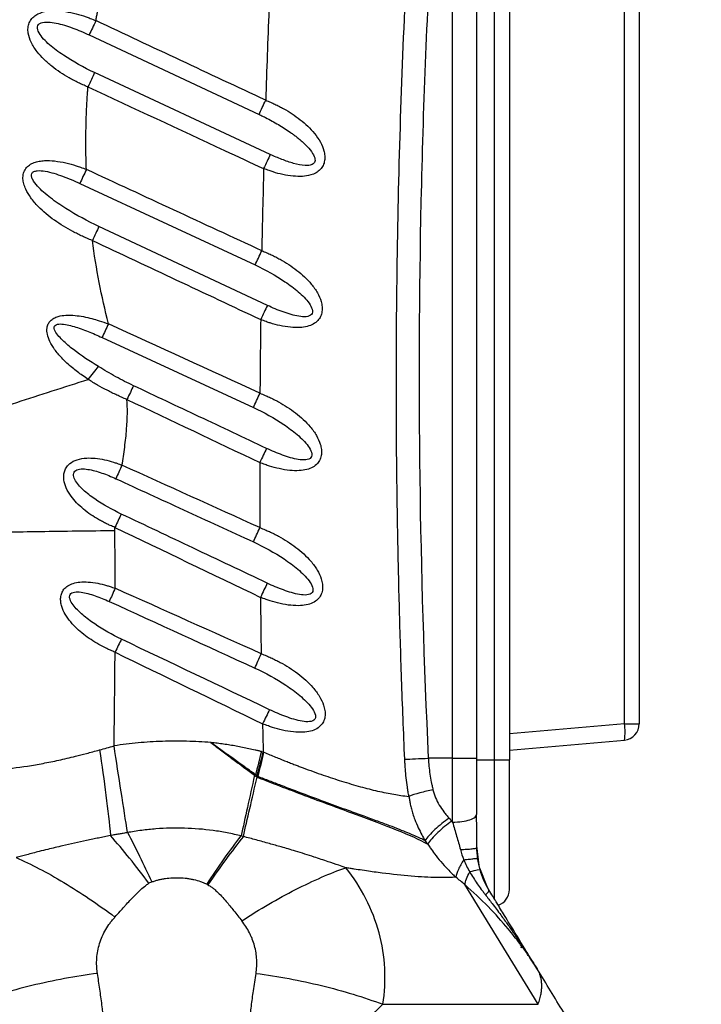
# Model space of a CAD drawing. Header units: millimetres. Extents: x 13 to 546, y 13 to 419.
# Tile 6 of 24: x 218 to 260, y 191 to 251. Entities that reach past the tile are written whole.
import ezdxf

# ---------------------------------------------------------------- set-up
doc = ezdxf.new("R2010")
doc.units = ezdxf.units.MM
doc.header["$LTSCALE"] = 2
doc.linetypes.add('SLD-Solid', pattern=[0])
doc.layers.add('DIMENSIONS', color=140, linetype='SLD-Solid', lineweight=25)
doc.styles.add('SLDTEXTSTYLE0', font='VERDANA.TTF')
doc.dimstyles.new('SLDDIMSTYLE0', dxfattribs={"dimtxt": 4.316016, "dimasz": 6.604, "dimexe": 0, "dimexo": 0.0625, "dimgap": 1.079004, "dimtad": 0, "dimtih": 1, "dimtoh": 1, "dimrnd": 1e-09, "dimzin": 12, "dimdsep": 46, "dimtxsty": 'SLDTEXTSTYLE0', "dimsah": 1, "dimcen": 0.09, "dimadec": 0, "dimazin": 3, "dimtfac": 1, "dimtofl": 0, "dimtmove": 0, "dimatfit": 3, "dimfxl": 0, "dimfrac": 2, "dimtolj": 1, "dimtzin": 12, "dimarcsym": 0})

# ---------------------------------------------------------------- blocks, each defined once
blk = doc.blocks.new('_D')
at = {"layer": 'DIMENSIONS'}
for p, q in [((257.87, 337.075), (154.357, 337.075)), ((160.707, 337.075), (160.707, 213.928)), ((154.294, 206.102), (152.844, 206.102)), ((152.844, 206.102), (152.844, 199.243)), ((167.119, 206.102), (168.569, 206.102)), ((168.569, 206.102), (168.569, 199.243)), ((152.844, 199.243), (154.294, 199.243)), ((168.569, 199.243), (167.119, 199.243)), ((160.707, 94.89), (160.707, 198.276)), ((219.505, 94.89), (154.357, 94.89))]:
    blk.add_line(p, q, dxfattribs=at)
for points in [[(160.707, 337.075), (159.691, 330.471), (161.723, 330.471)], [(160.707, 94.89), (161.723, 101.494), (159.691, 101.494)]]:
    blk.add_solid(points, dxfattribs=at)
at = {"layer": 'DIMENSIONS', "char_height": 4.2333, "attachment_point": 1, "style": 'SLDTEXTSTYLE0'}
for s, insert in [('242.2', (152.499, 212.445)), ('9.53', (154.294, 204.619))]:
    blk.add_mtext(s, dxfattribs=dict(at, insert=insert))
blk = doc.blocks.new('_D_2')
at = {"layer": 'DIMENSIONS'}
for p, q in [((257.816, 337.071), (176.375, 337.071)), ((182.725, 337.071), (182.725, 251.166)), ((176.312, 243.341), (174.863, 243.341)), ((174.863, 243.341), (174.863, 236.481)), ((189.138, 243.341), (190.587, 243.341)), ((190.587, 243.341), (190.587, 236.481)), ((174.863, 236.481), (176.312, 236.481)), ((190.587, 236.481), (189.138, 236.481)), ((182.725, 152.277), (182.725, 235.515)), ((191.044, 152.277), (176.375, 152.277))]:
    blk.add_line(p, q, dxfattribs=at)
for points in [[(182.725, 337.071), (181.709, 330.467), (183.741, 330.467)], [(182.725, 152.277), (183.741, 158.881), (181.709, 158.881)]]:
    blk.add_solid(points, dxfattribs=at)
at = {"layer": 'DIMENSIONS', "char_height": 4.2333, "attachment_point": 1, "style": 'SLDTEXTSTYLE0'}
for s, insert in [('184.8', (174.517, 249.684)), ('7.28', (176.312, 241.858))]:
    blk.add_mtext(s, dxfattribs=dict(at, insert=insert))

msp = doc.modelspace()

# ---------------------------------------------------------------- linework, layer by layer
for p, q in [((247.671, 205.677), (247.671, 276.877)), ((248.584, 276.877), (248.584, 205.677)), ((255.671, 207.893), (255.671, 274.66)), ((256.584, 274.66), (256.584, 207.893)), ((245.084, 205.777), (245.084, 274.271)), ((246.584, 205.777), (246.584, 274.271)), ((222.685, 250.359), (233.154, 245.462)), ((233.85, 242.995), (223.024, 248.039)), ((222.112, 241.209), (232.919, 236.181)), ((233.671, 233.688), (223.29, 238.552)), ((223.482, 231.708), (232.81, 227.393)), ((255.671, 207.893), (248.584, 207.273)), ((248.584, 206.277), (255.671, 206.897)), ((233.298, 206.186), (233.415, 206.157)), ((245.084, 205.777), (243.586, 205.777)), ((245.084, 205.777), (246.584, 205.777)), ((246.584, 205.677), (247.671, 205.677)), ((247.671, 205.677), (248.584, 205.677)), ((247.671, 197.068), (247.671, 205.677)), ((248.584, 197.674), (248.584, 205.677)), ((246.531, 202.252), (246.584, 202.34)), ((243.556, 200.474), (243.392, 200.697)), ((246.584, 200.267), (246.584, 200.532)), ((246.721, 199.157), (246.584, 200.381)), ((247.234, 197.796), (246.752, 198.999)), ((250.351, 190.605), (245.847, 197.981)), ((249.313, 194.133), (249.3, 194.133)), ((249.313, 194.133), (249.324, 194.091))]:
    msp.add_line(p, q)
at = {"flags": 128}
for points in [[(223.102, 251.244), (223.047, 251.128), (222.993, 251.013), (222.939, 250.899), (222.886, 250.786), (222.834, 250.676), (222.783, 250.567), (222.733, 250.462), (222.685, 250.359)], [(223.871, 232.554), (223.82, 232.444), (223.77, 232.335), (223.72, 232.226), (223.671, 232.119), (223.622, 232.013), (223.574, 231.909), (223.528, 231.807), (223.482, 231.708)], [(255.671, 207.893), (255.853, 207.893), (256.026, 207.893), (256.184, 207.893), (256.321, 207.893), (256.433, 207.893), (256.516, 207.893), (256.567, 207.893), (256.584, 207.893)]]:
    msp.add_lwpolyline(points, dxfattribs=at)
for centre, radius, start, end in [((252.788, 207.395), 2.925, 350.19703, 9.8033), ((255.584, 207.893), 1, 275, 0), ((247.584, 197.674), 1, 287.99534, 0)]:
    msp.add_arc(centre, radius, start, end)
for points, knots in [([(242.135, 205.708), (242.1, 206.545), (242.031, 208.193), (241.942, 210.624), (241.865, 212.973), (241.801, 215.241), (241.747, 217.427), (241.704, 219.531), (241.67, 221.554), (241.617, 225.853), (241.605, 232.441), (241.745, 241.345), (242.041, 250.242), (242.421, 257.694), (242.801, 263.629), (243.086, 267.566), (243.441, 271.971), (243.706, 274.929), (243.884, 276.915)], [0, 0, 0, 0, 0.03527, 0.069392, 0.102366, 0.134191, 0.164867, 0.194393, 0.222771, 0.25, 0.375349, 0.5, 0.624725, 0.75, 0.813998, 0.875, 0.916087, 1, 1, 1, 1]), ([(245.084, 274.271), (244.557, 268.528), (243.919, 259.951), (243.507, 251.43), (243.282, 245.762), (243.196, 242.935), (242.887, 228.821), (243.038, 217.376), (243.586, 205.777)], [0, 0, 0, 0, 0.25, 0.375, 0.375, 0.5, 0.5, 1, 1, 1, 1]), ([(223.102, 251.244), (223.109, 251.285), (223.124, 251.369), (223.146, 251.493), (223.17, 251.618), (223.22, 251.867), (223.281, 252.156), (223.35, 252.488), (223.396, 252.72), (223.443, 252.97), (223.47, 253.136), (223.487, 253.237)], [0, 0, 0, 0, 0.062501, 0.125, 0.187499, 0.250001, 0.5, 0.625001, 0.750001, 0.850001, 1, 1, 1, 1]), ([(222.612, 247.153), (222.504, 247.199), (222.306, 247.284), (222.012, 247.42), (221.733, 247.56), (221.168, 247.868), (220.535, 248.288), (219.894, 248.848), (219.453, 249.336), (219.104, 249.862), (218.924, 250.379), (218.904, 250.793), (218.979, 251.109), (219.147, 251.384), (219.461, 251.647), (219.966, 251.835), (220.593, 251.874), (221.248, 251.811), (221.876, 251.675), (222.384, 251.523), (222.786, 251.371), (222.986, 251.29), (223.102, 251.244)], [0, 0, 0, 0, 0.034203, 0.062505, 0.094327, 0.125011, 0.249907, 0.314954, 0.374919, 0.443025, 0.499939, 0.532474, 0.562451, 0.592817, 0.624957, 0.681828, 0.74998, 0.809539, 0.874987, 0.937494, 0.963751, 1, 1, 1, 1]), ([(223.024, 248.039), (222.354, 248.351), (221.701, 248.709), (220.797, 249.313), (220.507, 249.526), (220.115, 249.869), (219.991, 249.987), (219.77, 250.232), (219.671, 250.36), (219.527, 250.618), (219.482, 250.751), (219.507, 250.922), (219.531, 250.973), (219.608, 251.055), (219.661, 251.087), (219.844, 251.154), (219.997, 251.164), (220.315, 251.149), (220.482, 251.124), (220.987, 251.018), (221.331, 250.91), (222.013, 250.659), (222.351, 250.516), (222.685, 250.359)], [0, 0, 0, 0, 0.25, 0.25, 0.375, 0.375, 0.4375, 0.4375, 0.5, 0.5, 0.5625, 0.5625, 0.59375, 0.59375, 0.625, 0.625, 0.6875, 0.6875, 0.75, 0.75, 0.875, 0.875, 1, 1, 1, 1]), ([(223.024, 248.039), (222.962, 247.906), (222.895, 247.761), (222.755, 247.461), (222.683, 247.305), (222.612, 247.153)], [0, 0, 0, 0, 0.5, 0.5, 1, 1, 1, 1]), ([(222.486, 243.244), (222.486, 243.325), (222.484, 243.488), (222.483, 243.814), (222.487, 244.385), (222.5, 245.037), (222.525, 245.688), (222.548, 246.177), (222.572, 246.584), (222.595, 246.909), (222.607, 247.072), (222.612, 247.153)], [0, 0, 0, 0, 0.0625, 0.124999, 0.249999, 0.499998, 0.624999, 0.750001, 0.875001, 0.9375, 1, 1, 1, 1]), ([(233.154, 245.462), (233.216, 245.594), (233.283, 245.737), (233.422, 246.034), (233.494, 246.187), (233.564, 246.338)], [0, 0, 0, 0, 0.5, 0.5, 1, 1, 1, 1]), ([(233.564, 246.338), (233.667, 246.295), (233.857, 246.216), (234.139, 246.089), (234.408, 245.956), (234.95, 245.666), (235.718, 245.16), (236.473, 244.452), (236.941, 243.786), (237.145, 243.309), (237.217, 242.917), (237.206, 242.606), (237.118, 242.311), (236.934, 242.051), (236.668, 241.849), (236.293, 241.697), (235.813, 241.628), (235.233, 241.645), (234.627, 241.745), (234.136, 241.873), (233.747, 242.006), (233.554, 242.077), (233.44, 242.118)], [0, 0, 0, 0, 0.033855, 0.062493, 0.094287, 0.124986, 0.249858, 0.37466, 0.441706, 0.499654, 0.532275, 0.562146, 0.593588, 0.624634, 0.658681, 0.696386, 0.75003, 0.808734, 0.875012, 0.937507, 0.963051, 1, 1, 1, 1]), ([(233.154, 245.462), (233.188, 245.445), (233.324, 245.382), (233.593, 245.25), (234.091, 244.988), (234.607, 244.682), (235.04, 244.388), (235.284, 244.215), (235.47, 244.071), (235.662, 243.918), (235.815, 243.784), (235.924, 243.682), (235.995, 243.617), (236.063, 243.549), (236.107, 243.503), (236.129, 243.479)], [0, 0, 0, 0, 0.031545, 0.125007, 0.25002, 0.499981, 0.624986, 0.687489, 0.749991, 0.821423, 0.892851, 0.919712, 0.946426, 0.973211, 1, 1, 1, 1]), ([(233.85, 242.995), (233.788, 242.864), (233.721, 242.72), (233.582, 242.423), (233.511, 242.27), (233.44, 242.118)], [0, 0, 0, 0, 0.5, 0.5, 1, 1, 1, 1]), ([(236.535, 242.448), (236.481, 242.389), (236.399, 242.351), (236.209, 242.311), (236.102, 242.308), (235.767, 242.327), (235.527, 242.378), (235.047, 242.512), (234.806, 242.596), (234.325, 242.782), (234.086, 242.885), (233.85, 242.995)], [0, 0, 0, 0, 0.125, 0.125, 0.25, 0.25, 0.5, 0.5, 0.75, 0.75, 1, 1, 1, 1]), ([(222.884, 237.69), (222.771, 237.737), (222.566, 237.821), (222.26, 237.955), (221.971, 238.093), (221.38, 238.394), (220.531, 238.911), (219.668, 239.624), (219.093, 240.29), (218.803, 240.769), (218.653, 241.169), (218.595, 241.501), (218.62, 241.832), (218.762, 242.133), (218.999, 242.362), (219.288, 242.504), (219.61, 242.586), (220.03, 242.629), (220.585, 242.603), (221.236, 242.484), (221.766, 242.34), (222.185, 242.194), (222.392, 242.117), (222.514, 242.072)], [0, 0, 0, 0, 0.034591, 0.062507, 0.094093, 0.125015, 0.249935, 0.374822, 0.442055, 0.499841, 0.532966, 0.562349, 0.59456, 0.624849, 0.654701, 0.687451, 0.716996, 0.750049, 0.808662, 0.875002, 0.937492, 0.96351, 1, 1, 1, 1]), ([(223.29, 238.552), (222.586, 238.882), (221.897, 239.254), (220.922, 239.87), (220.606, 240.085), (220.16, 240.428), (220.016, 240.546), (219.742, 240.789), (219.613, 240.914), (219.381, 241.173), (219.278, 241.308), (219.174, 241.511), (219.148, 241.579), (219.126, 241.708), (219.131, 241.769), (219.181, 241.871), (219.226, 241.912), (219.342, 241.967), (219.412, 241.983), (219.639, 242.005), (219.81, 241.988), (220.158, 241.928), (220.335, 241.883), (220.692, 241.779), (220.871, 241.719), (221.406, 241.523), (221.761, 241.372), (222.112, 241.209)], [0, 0, 0, 0, 0.25, 0.25, 0.375, 0.375, 0.4375, 0.4375, 0.5, 0.5, 0.5625, 0.5625, 0.59375, 0.59375, 0.625, 0.625, 0.65625, 0.65625, 0.6875, 0.6875, 0.75, 0.75, 0.8125, 0.8125, 0.875, 0.875, 1, 1, 1, 1]), ([(223.871, 232.554), (223.663, 233.401), (223.468, 234.252), (223.139, 235.964), (223, 236.826), (222.884, 237.69)], [0, 0, 0, 0, 0.5, 0.5, 1, 1, 1, 1]), ([(232.919, 236.181), (232.98, 236.313), (233.046, 236.457), (233.184, 236.754), (233.255, 236.908), (233.325, 237.059)], [0, 0, 0, 0, 0.5, 0.5, 1, 1, 1, 1]), ([(233.325, 237.059), (233.429, 237.016), (233.622, 236.937), (233.908, 236.809), (234.18, 236.677), (234.73, 236.385), (235.51, 235.877), (236.278, 235.165), (236.758, 234.496), (236.971, 234.015), (237.051, 233.621), (237.047, 233.305), (236.964, 233.005), (236.778, 232.732), (236.494, 232.516), (236.111, 232.374), (235.636, 232.311), (235.069, 232.328), (234.457, 232.432), (233.96, 232.562), (233.567, 232.698), (233.372, 232.77), (233.256, 232.812)], [0, 0, 0, 0, 0.033847, 0.062516, 0.094301, 0.125033, 0.249952, 0.374806, 0.441905, 0.499847, 0.532548, 0.562365, 0.593813, 0.624872, 0.66159, 0.702454, 0.749934, 0.808417, 0.874965, 0.937483, 0.96293, 1, 1, 1, 1]), ([(232.919, 236.181), (233.558, 235.884), (234.18, 235.537), (235.043, 234.954), (235.32, 234.748), (235.7, 234.418), (235.822, 234.305), (236.046, 234.071), (236.15, 233.951), (236.323, 233.703), (236.394, 233.576), (236.461, 233.33), (236.452, 233.212), (236.315, 233.05), (236.194, 233.007), (235.918, 232.98), (235.764, 232.993), (235.293, 233.068), (234.964, 233.167), (234.314, 233.401), (233.99, 233.538), (233.671, 233.688)], [0, 0, 0, 0, 0.25, 0.25, 0.375, 0.375, 0.4375, 0.4375, 0.5, 0.5, 0.5625, 0.5625, 0.625, 0.625, 0.6875, 0.6875, 0.75, 0.75, 0.875, 0.875, 1, 1, 1, 1]), ([(233.671, 233.688), (233.608, 233.557), (233.541, 233.414), (233.4, 233.117), (233.328, 232.964), (233.256, 232.812)], [0, 0, 0, 0, 0.5, 0.5, 1, 1, 1, 1]), ([(222.633, 229.127), (222.517, 229.205), (222.289, 229.357), (221.963, 229.592), (221.636, 229.847), (221.312, 230.129), (220.936, 230.503), (220.57, 230.937), (220.267, 231.428), (220.097, 231.879), (220.072, 232.259), (220.153, 232.548), (220.299, 232.756), (220.515, 232.913), (220.836, 233.037), (221.281, 233.101), (221.803, 233.08), (222.34, 233.002), (222.833, 232.89), (223.346, 232.735), (223.68, 232.62), (223.871, 232.554)], [0, 0, 0, 0, 0.049578, 0.097313, 0.142851, 0.197067, 0.249988, 0.331135, 0.398418, 0.453618, 0.499941, 0.529879, 0.558814, 0.589718, 0.624993, 0.682383, 0.749998, 0.810742, 0.875005, 0.928863, 1, 1, 1, 1]), ([(223.265, 229.915), (222.727, 230.246), (222.2, 230.589), (221.477, 231.146), (221.246, 231.34), (220.936, 231.647), (220.839, 231.752), (220.671, 231.967), (220.598, 232.078), (220.541, 232.239), (220.531, 232.292), (220.541, 232.386), (220.561, 232.428), (220.665, 232.522), (220.785, 232.544), (221.043, 232.544), (221.183, 232.524), (221.466, 232.467), (221.61, 232.43), (222.042, 232.301), (222.333, 232.196), (222.91, 231.965), (223.197, 231.84), (223.482, 231.708)], [0, 0, 0, 0, 0.25, 0.25, 0.375, 0.375, 0.4375, 0.4375, 0.5, 0.5, 0.53125, 0.53125, 0.5625, 0.5625, 0.625, 0.625, 0.6875, 0.6875, 0.75, 0.75, 0.875, 0.875, 1, 1, 1, 1]), ([(222.633, 229.127), (222.735, 229.262), (222.842, 229.399), (223.057, 229.666), (223.163, 229.796), (223.265, 229.915)], [0, 0, 0, 0, 0.5, 0.5, 1, 1, 1, 1]), ([(225.42, 228.737), (225.053, 228.91), (224.69, 229.098), (223.971, 229.493), (223.614, 229.701), (223.265, 229.915)], [0, 0, 0, 0, 0.5, 0.5, 1, 1, 1, 1]), ([(211.325, 225.418), (211.324, 225.423), (211.379, 225.447), (211.619, 225.536), (211.805, 225.602), (212.319, 225.778), (212.647, 225.888), (213.443, 226.154), (213.911, 226.308), (214.969, 226.656), (215.559, 226.848), (216.832, 227.262), (217.514, 227.483), (218.931, 227.94), (219.665, 228.177), (221.148, 228.653), (221.896, 228.892), (222.633, 229.127)], [0, 0, 0, 0, 0.125, 0.125, 0.25, 0.25, 0.375, 0.375, 0.5, 0.5, 0.625, 0.625, 0.75, 0.75, 0.875, 0.875, 1, 1, 1, 1]), ([(225.017, 227.891), (224.907, 227.937), (224.7, 228.022), (224.391, 228.159), (224.093, 228.301), (223.693, 228.504), (223.301, 228.716), (222.918, 228.947), (222.729, 229.066), (222.633, 229.127)], [0, 0, 0, 0, 0.131572, 0.249997, 0.375376, 0.499998, 0.749999, 0.872339, 1, 1, 1, 1]), ([(233.615, 224.875), (232.234, 225.527), (229.502, 226.815), (226.77, 228.101), (225.42, 228.737)], [0, 0, 0, 0, 0.505683, 1, 1, 1, 1]), ([(233.212, 228.273), (233.319, 228.23), (233.514, 228.151), (233.801, 228.025), (234.076, 227.892), (234.632, 227.599), (235.426, 227.088), (236.208, 226.373), (236.699, 225.699), (236.921, 225.216), (237.009, 224.818), (237.012, 224.499), (236.935, 224.195), (236.752, 223.915), (236.468, 223.694), (236.082, 223.551), (235.601, 223.487), (235.028, 223.507), (234.409, 223.613), (233.906, 223.746), (233.509, 223.884), (233.312, 223.958), (233.197, 224.001)], [0, 0, 0, 0, 0.034246, 0.062504, 0.093394, 0.125008, 0.249904, 0.374915, 0.441889, 0.499932, 0.532748, 0.562438, 0.593927, 0.624942, 0.66155, 0.702369, 0.749983, 0.808498, 0.87499, 0.937496, 0.963383, 1, 1, 1, 1]), ([(224.71, 223.84), (224.766, 224.191), (224.824, 224.568), (224.926, 225.328), (224.969, 225.706), (225.053, 226.759), (225.054, 227.365), (225.017, 227.891)], [0, 0, 0, 0, 0.25, 0.25, 0.5, 0.5, 1, 1, 1, 1]), ([(232.81, 227.393), (233.458, 227.094), (234.089, 226.744), (234.966, 226.154), (235.247, 225.946), (235.635, 225.613), (235.759, 225.499), (235.989, 225.263), (236.095, 225.141), (236.275, 224.891), (236.349, 224.762), (236.425, 224.513), (236.421, 224.392), (236.29, 224.224), (236.169, 224.18), (235.891, 224.152), (235.735, 224.165), (235.258, 224.242), (234.925, 224.344), (234.266, 224.583), (233.938, 224.723), (233.615, 224.875)], [0, 0, 0, 0, 0.25, 0.25, 0.375, 0.375, 0.4375, 0.4375, 0.5, 0.5, 0.5625, 0.5625, 0.625, 0.625, 0.6875, 0.6875, 0.75, 0.75, 0.875, 0.875, 1, 1, 1, 1]), ([(233.615, 224.875), (233.552, 224.744), (233.484, 224.602), (233.342, 224.305), (233.269, 224.152), (233.197, 224.001)], [0, 0, 0, 0, 0.5, 0.5, 1, 1, 1, 1]), ([(224.27, 220.003), (224.175, 220.043), (224.003, 220.116), (223.747, 220.235), (223.505, 220.358), (223.178, 220.537), (222.783, 220.784), (222.331, 221.124), (221.918, 221.5), (221.549, 221.935), (221.264, 222.405), (221.123, 222.86), (221.109, 223.224), (221.167, 223.502), (221.297, 223.749), (221.545, 224.003), (221.965, 224.213), (222.504, 224.294), (223.077, 224.276), (223.629, 224.186), (224.076, 224.069), (224.43, 223.945), (224.606, 223.879), (224.71, 223.84)], [0, 0, 0, 0, 0.0341212, 0.0624984, 0.0938909, 0.1249988, 0.18694, 0.249968, 0.3149886, 0.3749694, 0.442672, 0.4999687, 0.532936, 0.5634894, 0.5934695, 0.6249966, 0.6818289, 0.750004, 0.8086915, 0.875, 0.9375006, 0.9629294, 1, 1, 1, 1]), ([(224.667, 220.828), (224.097, 221.098), (223.541, 221.408), (222.781, 221.932), (222.539, 222.117), (222.218, 222.415), (222.117, 222.518), (221.939, 222.73), (221.862, 222.839), (221.749, 223.061), (221.714, 223.174), (221.726, 223.376), (221.776, 223.462), (221.949, 223.574), (222.067, 223.6), (222.323, 223.615), (222.461, 223.604), (222.884, 223.54), (223.177, 223.457), (223.758, 223.257), (224.048, 223.138), (224.332, 223.007)], [0, 0, 0, 0, 0.25, 0.25, 0.375, 0.375, 0.4375, 0.4375, 0.5, 0.5, 0.5625, 0.5625, 0.625, 0.625, 0.6875, 0.6875, 0.75, 0.75, 0.875, 0.875, 1, 1, 1, 1]), ([(224.332, 223.007), (225.72, 222.368), (228.546, 221.068), (231.371, 219.769), (232.808, 219.108)], [0, 0, 0, 0, 0.491358, 1, 1, 1, 1]), ([(233.665, 216.566), (232.138, 217.289), (229.139, 218.71), (226.139, 220.131), (224.667, 220.828)], [0, 0, 0, 0, 0.509192, 1, 1, 1, 1]), ([(212.265, 219.534), (212.265, 219.545), (212.42, 219.569), (213.336, 219.62), (215.559, 219.687), (218.89, 219.748), (221.913, 219.788), (223.484, 219.804), (224.27, 219.811)], [0, 0, 0, 0, 0.125, 0.25, 0.5, 0.75, 0.875, 1, 1, 1, 1]), ([(233.206, 219.989), (233.312, 219.946), (233.51, 219.867), (233.803, 219.74), (234.082, 219.606), (234.647, 219.313), (235.45, 218.801), (236.243, 218.082), (236.745, 217.406), (236.975, 216.92), (237.071, 216.52), (237.081, 216.198), (237.01, 215.888), (236.831, 215.603), (236.546, 215.376), (236.157, 215.231), (235.672, 215.167), (235.092, 215.189), (234.467, 215.298), (233.96, 215.433), (233.559, 215.574), (233.36, 215.648), (233.242, 215.692)], [0, 0, 0, 0, 0.0336284, 0.0625164, 0.0940226, 0.1250342, 0.2499357, 0.3747992, 0.4417903, 0.4998385, 0.5326707, 0.5623573, 0.5939383, 0.624868, 0.6614373, 0.7022249, 0.7499324, 0.8083355, 0.8749639, 0.9374826, 0.9629125, 1, 1, 1, 1]), ([(232.808, 219.108), (233.464, 218.806), (234.103, 218.453), (234.993, 217.858), (235.278, 217.648), (235.673, 217.313), (235.799, 217.197), (236.035, 216.959), (236.144, 216.837), (236.33, 216.584), (236.409, 216.454), (236.493, 216.2), (236.494, 216.077), (236.369, 215.902), (236.247, 215.856), (235.966, 215.828), (235.808, 215.841), (235.486, 215.894), (235.321, 215.934), (234.989, 216.03), (234.822, 216.086), (234.323, 216.269), (233.991, 216.411), (233.665, 216.566)], [0, 0, 0, 0, 0.25, 0.25, 0.375, 0.375, 0.4375, 0.4375, 0.5, 0.5, 0.5625, 0.5625, 0.625, 0.625, 0.6875, 0.6875, 0.75, 0.75, 0.8125, 0.8125, 0.875, 0.875, 1, 1, 1, 1]), ([(224.282, 212.306), (224.19, 212.346), (224.018, 212.419), (223.68, 212.575), (223.108, 212.873), (222.333, 213.386), (221.646, 214.025), (221.211, 214.623), (221.013, 215.05), (220.931, 215.402), (220.923, 215.684), (220.983, 215.957), (221.135, 216.215), (221.38, 216.427), (221.719, 216.573), (222.144, 216.648), (222.654, 216.649), (223.205, 216.571), (223.653, 216.464), (224.008, 216.349), (224.184, 216.288), (224.289, 216.251)], [0, 0, 0, 0, 0.033678, 0.062516, 0.125021, 0.249949, 0.374815, 0.441628, 0.499854, 0.532559, 0.562373, 0.59403, 0.624883, 0.661851, 0.702672, 0.749937, 0.808305, 0.874966, 0.937484, 0.962561, 1, 1, 1, 1]), ([(233.665, 216.566), (233.601, 216.435), (233.532, 216.293), (233.389, 215.997), (233.315, 215.844), (233.242, 215.692)], [0, 0, 0, 0, 0.5, 0.5, 1, 1, 1, 1]), ([(224.675, 213.112), (224.103, 213.384), (223.547, 213.698), (222.773, 214.225), (222.525, 214.41), (222.066, 214.805), (221.853, 215.014), (221.611, 215.346), (221.544, 215.459), (221.469, 215.682), (221.466, 215.791), (221.567, 215.952), (221.668, 215.999), (221.908, 216.037), (222.045, 216.031), (222.466, 215.976), (222.761, 215.892), (223.346, 215.69), (223.638, 215.57), (223.925, 215.438)], [0, 0, 0, 0, 0.25, 0.25, 0.375, 0.375, 0.5, 0.5, 0.5625, 0.5625, 0.625, 0.625, 0.6875, 0.6875, 0.75, 0.75, 0.875, 0.875, 1, 1, 1, 1]), ([(233.29, 212.215), (233.398, 212.173), (233.597, 212.094), (233.894, 211.966), (234.177, 211.832), (234.748, 211.538), (235.561, 211.024), (236.366, 210.301), (236.879, 209.622), (237.118, 209.134), (237.221, 208.732), (237.236, 208.406), (237.171, 208.092), (236.995, 207.801), (236.711, 207.57), (236.318, 207.422), (235.828, 207.359), (235.242, 207.382), (234.611, 207.494), (234.099, 207.632), (233.694, 207.775), (233.493, 207.851), (233.374, 207.896)], [0, 0, 0, 0, 0.0336118, 0.0625161, 0.0940103, 0.1250336, 0.2499359, 0.3748028, 0.4418195, 0.4998439, 0.5326515, 0.5623611, 0.5940412, 0.6248696, 0.6613658, 0.7021152, 0.7499336, 0.8082964, 0.8749644, 0.9374829, 0.9629025, 1, 1, 1, 1]), ([(232.896, 211.333), (233.56, 211.029), (234.207, 210.673), (235.109, 210.072), (235.398, 209.861), (235.8, 209.522), (235.929, 209.406), (236.169, 209.166), (236.281, 209.042), (236.473, 208.788), (236.555, 208.656), (236.648, 208.399), (236.654, 208.272), (236.534, 208.092), (236.411, 208.044), (236.128, 208.015), (235.969, 208.029), (235.643, 208.084), (235.476, 208.125), (235.14, 208.223), (234.971, 208.28), (234.466, 208.466), (234.131, 208.611), (233.801, 208.768)], [0, 0, 0, 0, 0.25, 0.25, 0.375, 0.375, 0.4375, 0.4375, 0.5, 0.5, 0.5625, 0.5625, 0.625, 0.625, 0.6875, 0.6875, 0.75, 0.75, 0.8125, 0.8125, 0.875, 0.875, 1, 1, 1, 1]), ([(233.801, 208.768), (233.737, 208.638), (233.667, 208.496), (233.522, 208.2), (233.448, 208.047), (233.374, 207.896)], [0, 0, 0, 0, 0.5, 0.5, 1, 1, 1, 1]), ([(230.189, 206.743), (229.94, 206.761), (229.442, 206.797), (228.445, 206.832), (227.197, 206.827), (225.951, 206.75), (224.958, 206.646), (224.465, 206.574), (224.218, 206.538)], [0, 0, 0, 0, 0.125, 0.25, 0.5, 0.75, 0.875, 1, 1, 1, 1]), ([(225.054, 201.189), (224.937, 201.93), (224.802, 202.788), (224.516, 204.62), (224.365, 205.59), (224.218, 206.538)], [0, 0, 0, 0, 0.5, 0.5, 1, 1, 1, 1]), ([(230.189, 206.743), (230.3, 206.657), (230.522, 206.485), (230.857, 206.229), (231.194, 205.976), (231.531, 205.725), (231.812, 205.515), (232.037, 205.347), (232.261, 205.179), (232.542, 204.97), (232.768, 204.804), (232.88, 204.721)], [0, 0, 0, 0, 0.125, 0.249999, 0.375, 0.500002, 0.625001, 0.687501, 0.750001, 0.875, 1, 1, 1, 1]), ([(232.941, 204.756), (232.687, 204.94), (232.197, 205.294), (231.485, 205.806), (230.82, 206.283), (230.394, 206.594), (230.189, 206.743)], [0, 0, 0, 0, 0.277133, 0.534871, 0.775646, 1, 1, 1, 1]), ([(233.298, 206.186), (233.234, 206.202), (233.106, 206.233), (232.849, 206.293), (232.399, 206.392), (231.882, 206.495), (231.363, 206.583), (230.972, 206.642), (230.581, 206.695), (230.319, 206.727), (230.189, 206.743)], [0, 0, 0, 0, 0.0625, 0.125001, 0.250002, 0.499996, 0.624997, 0.749997, 0.874999, 1, 1, 1, 1]), ([(212.304, 206.328), (212.318, 206.295), (212.348, 206.229), (212.404, 206.135), (212.468, 206.046), (212.54, 205.961), (212.62, 205.88), (212.706, 205.803), (212.799, 205.732), (212.897, 205.664), (213, 205.601), (213.107, 205.542), (213.218, 205.488), (213.331, 205.438), (213.711, 205.289), (214.48, 205.105), (215.863, 205.009), (217.5, 205.095), (219.029, 205.303), (220.328, 205.549), (221.158, 205.729), (221.891, 205.907), (222.56, 206.079), (223.058, 206.213), (223.33, 206.287)], [0, 0, 0, 0, 0.021953, 0.043512, 0.064658, 0.085374, 0.105644, 0.125451, 0.14478, 0.163618, 0.181951, 0.199768, 0.217058, 0.233811, 0.250017, 0.377095, 0.500012, 0.622717, 0.750007, 0.811439, 0.875006, 0.907493, 0.949332, 1, 1, 1, 1]), ([(223.33, 206.287), (223.471, 205.353), (223.605, 204.397), (223.834, 202.591), (223.93, 201.742), (224.002, 201.006)], [0, 0, 0, 0, 0.5, 0.5, 1, 1, 1, 1]), ([(233.458, 206.139), (233.579, 206.089), (233.815, 205.992), (234.161, 205.851), (234.49, 205.719), (234.801, 205.595), (235.095, 205.48), (235.371, 205.373), (235.628, 205.275), (236.21, 205.055), (237.088, 204.739), (238.271, 204.347), (239.393, 204.015), (240.3, 203.785), (240.978, 203.638), (241.458, 203.548), (241.932, 203.477), (242.229, 203.44), (242.392, 203.419)], [0, 0, 0, 0, 0.037514, 0.073299, 0.1073198, 0.1395452, 0.1699481, 0.1985048, 0.2251953, 0.2500025, 0.3798668, 0.5000072, 0.6282668, 0.750012, 0.8138, 0.8750059, 0.9312584, 1, 1, 1, 1]), ([(242.135, 205.708), (242.316, 205.717), (242.544, 205.727), (243.049, 205.751), (243.323, 205.764), (243.586, 205.777)], [0, 0, 0, 0, 0.5, 0.5, 1, 1, 1, 1]), ([(243.586, 205.777), (243.593, 205.684), (243.604, 205.519), (243.633, 205.19), (243.685, 204.792), (243.752, 204.398), (243.819, 204.077), (243.855, 203.918), (243.875, 203.828)], [0, 0, 0, 0, 0.140999, 0.249998, 0.499999, 0.750001, 0.857869, 1, 1, 1, 1]), ([(246.584, 202.34), (246.584, 202.402), (246.584, 202.555), (246.584, 202.834), (246.584, 203.204), (246.584, 203.614), (246.584, 204.092), (246.584, 204.61), (246.584, 205.193), (246.584, 205.582), (246.584, 205.777)], [0, 0, 0, 0, 0.0558678, 0.1392064, 0.2500133, 0.3855666, 0.5000202, 0.6666786, 0.8333381, 1, 1, 1, 1]), ([(242.392, 203.419), (242.376, 203.514), (242.343, 203.702), (242.285, 204.08), (242.223, 204.556), (242.177, 205.035), (242.15, 205.419), (242.14, 205.612), (242.135, 205.708)], [0, 0, 0, 0, 0.125, 0.25, 0.5, 0.75, 0.875, 1, 1, 1, 1]), ([(232.88, 204.721), (232.731, 204.046), (232.583, 203.379), (232.302, 202.116), (232.169, 201.52), (232.048, 200.984)], [0, 0, 0, 0, 0.5, 0.5, 1, 1, 1, 1]), ([(232.188, 200.946), (232.31, 201.472), (232.445, 202.055), (232.732, 203.292), (232.882, 203.945), (233.034, 204.607)], [0, 0, 0, 0, 0.5, 0.5, 1, 1, 1, 1]), ([(232.88, 204.721), (232.893, 204.711), (232.919, 204.692), (232.971, 204.655), (233.009, 204.626), (233.034, 204.607)], [0, 0, 0, 0, 0.25, 0.5, 1, 1, 1, 1]), ([(233.034, 204.607), (234.086, 204.197), (235.135, 203.795), (237.177, 203.029), (238.167, 202.665), (240.01, 201.983), (240.863, 201.667), (242.366, 201.063), (243.016, 200.775), (243.556, 200.474)], [0, 0, 0, 0, 0.25, 0.25, 0.5, 0.5, 0.75, 0.75, 1, 1, 1, 1]), ([(243.392, 200.697), (243.297, 200.742), (243.088, 200.841), (242.734, 200.999), (242.304, 201.181), (241.786, 201.389), (241.171, 201.626), (240.447, 201.897), (239.607, 202.204), (238.573, 202.581), (237.339, 203.033), (235.947, 203.551), (234.755, 204.004), (233.926, 204.322), (233.453, 204.506), (233.217, 204.598), (233.098, 204.644)], [0, 0, 0, 0, 0.0344252, 0.0760782, 0.1254849, 0.183087, 0.2492122, 0.3240492, 0.4076642, 0.4999996, 0.6215182, 0.7499997, 0.8749998, 0.9374999, 0.96875, 1, 1, 1, 1]), ([(243.875, 203.828), (243.612, 203.776), (243.332, 203.711), (242.812, 203.569), (242.576, 203.492), (242.392, 203.419)], [0, 0, 0, 0, 0.5, 0.5, 1, 1, 1, 1]), ([(242.392, 203.419), (242.404, 203.343), (242.428, 203.18), (242.478, 202.923), (242.545, 202.638), (242.635, 202.328), (242.77, 201.938), (242.953, 201.508), (243.172, 201.074), (243.322, 200.815), (243.392, 200.697)], [0, 0, 0, 0, 0.0791, 0.168931, 0.269132, 0.379524, 0.500003, 0.692852, 0.859142, 1, 1, 1, 1]), ([(243.875, 203.828), (243.897, 203.745), (243.941, 203.58), (244.063, 203.261), (244.256, 202.882), (244.493, 202.531), (244.7, 202.265), (244.811, 202.138), (244.866, 202.075)], [0, 0, 0, 0, 0.124979, 0.249982, 0.499988, 0.749994, 0.874997, 1, 1, 1, 1]), ([(245.084, 201.835), (245.281, 201.843), (245.675, 201.858), (246.165, 201.975), (246.475, 202.115), (246.517, 202.216), (246.531, 202.252)], [0, 0, 0, 0, 0.282462, 0.564923, 0.847385, 1, 1, 1, 1]), ([(246.584, 200.262), (246.583, 200.614), (246.581, 201.306), (246.566, 201.945), (246.559, 202.259)], [0, 0, 0, 0, 0.507008, 1, 1, 1, 1]), ([(244.866, 202.075), (244.72, 201.975), (244.569, 201.863), (244.271, 201.626), (244.124, 201.501), (243.858, 201.251), (243.737, 201.128), (243.534, 200.897), (243.453, 200.791), (243.392, 200.697)], [0, 0, 0, 0, 0.25, 0.25, 0.5, 0.5, 0.75, 0.75, 1, 1, 1, 1]), ([(245.028, 201.896), (244.888, 201.798), (244.74, 201.688), (244.447, 201.449), (244.302, 201.321), (244.033, 201.063), (243.909, 200.934), (243.702, 200.689), (243.618, 200.574), (243.556, 200.474)], [0, 0, 0, 0, 0.25, 0.25, 0.5, 0.5, 0.75, 0.75, 1, 1, 1, 1]), ([(245.084, 201.835), (245.169, 201.542), (245.253, 201.257), (245.414, 200.697), (245.492, 200.422), (245.564, 200.151)], [0, 0, 0, 0, 0.5, 0.5, 1, 1, 1, 1]), ([(224.002, 201.006), (223.875, 200.981), (223.627, 200.931), (223.263, 200.857), (222.894, 200.783), (222.155, 200.629), (221.225, 200.423), (220.259, 200.187), (219.524, 200.003), (218.874, 199.835), (218.405, 199.705), (218.187, 199.645)], [0, 0, 0, 0, 0.063773, 0.125, 0.183792, 0.25, 0.5, 0.658223, 0.75, 0.884189, 1, 1, 1, 1]), ([(225.054, 201.189), (224.965, 201.174), (224.79, 201.145), (224.53, 201.1), (224.267, 201.054), (224.092, 201.022), (224.002, 201.006)], [0, 0, 0, 0, 0.251083, 0.5, 0.741157, 1, 1, 1, 1]), ([(232.048, 200.984), (231.912, 201.017), (231.626, 201.086), (231.196, 201.175), (230.756, 201.254), (229.884, 201.384), (228.563, 201.49), (227.238, 201.459), (226.361, 201.38), (225.914, 201.328), (225.479, 201.264), (225.19, 201.213), (225.054, 201.189)], [0, 0, 0, 0, 0.0597, 0.125009, 0.187058, 0.25002, 0.500043, 0.749977, 0.81262, 0.874989, 0.941243, 1, 1, 1, 1]), ([(238.506, 199.027), (238.361, 199.078), (238.002, 199.202), (237.35, 199.421), (236.461, 199.716), (235.494, 200.024), (234.574, 200.293), (233.768, 200.518), (232.99, 200.737), (232.452, 200.877), (232.188, 200.946)], [0, 0, 0, 0, 0.0714087, 0.1758883, 0.3168457, 0.5000083, 0.6367748, 0.7499992, 0.8773513, 1, 1, 1, 1]), ([(243.556, 200.474), (243.607, 200.396), (243.74, 200.194), (244.002, 199.832), (244.352, 199.397), (244.725, 198.985), (245.039, 198.668), (245.216, 198.502), (245.285, 198.437)], [0, 0, 0, 0, 0.103561, 0.270448, 0.499999, 0.727584, 0.894123, 1, 1, 1, 1]), ([(245.564, 200.151), (245.695, 200.154), (245.827, 200.16), (246.076, 200.174), (246.191, 200.183), (246.383, 200.204), (246.459, 200.216), (246.56, 200.241), (246.584, 200.254), (246.584, 200.267)], [0, 0, 0, 0, 0.25, 0.25, 0.5, 0.5, 0.75, 0.75, 1, 1, 1, 1]), ([(218.187, 199.645), (219.1, 199.25), (220.096, 198.732), (222.16, 197.492), (223.228, 196.77), (224.278, 195.987)], [0, 0, 0, 0, 0.5, 0.5, 1, 1, 1, 1]), ([(245.77, 199.511), (245.641, 199.311), (245.527, 199.107), (245.359, 198.735), (245.305, 198.569), (245.285, 198.437)], [0, 0, 0, 0, 0.5, 0.5, 1, 1, 1, 1]), ([(245.77, 199.511), (245.893, 199.526), (246.012, 199.541), (246.226, 199.566), (246.321, 199.577), (246.475, 199.593), (246.534, 199.599), (246.61, 199.604), (246.628, 199.604), (246.628, 199.602)], [0, 0, 0, 0, 0.25, 0.25, 0.5, 0.5, 0.75, 0.75, 1, 1, 1, 1]), ([(232.092, 195.749), (233.198, 196.468), (234.322, 197.123), (236.496, 198.234), (237.545, 198.689), (238.506, 199.027)], [0, 0, 0, 0, 0.5, 0.5, 1, 1, 1, 1]), ([(240.787, 190.606), (241.02, 192.072), (240.938, 193.578), (240.159, 196.455), (239.462, 197.825), (238.506, 199.027)], [0, 0, 0, 0, 0.5, 0.5, 1, 1, 1, 1]), ([(245.285, 198.437), (245.219, 198.435), (245.096, 198.43), (244.921, 198.425), (244.772, 198.421), (244.568, 198.417), (244.295, 198.417), (243.811, 198.426), (243.167, 198.456), (242.055, 198.54), (240.831, 198.679), (239.69, 198.84), (239.103, 198.93), (238.763, 198.985), (238.592, 199.013), (238.506, 199.027)], [0, 0, 0, 0, 0.040067, 0.074263, 0.102583, 0.125024, 0.188772, 0.250045, 0.374293, 0.500098, 0.749967, 0.874971, 0.937485, 0.968763, 1, 1, 1, 1]), ([(245.847, 197.981), (245.859, 198.082), (245.889, 198.203), (245.989, 198.471), (246.058, 198.618), (246.141, 198.769)], [0, 0, 0, 0, 0.5, 0.5, 1, 1, 1, 1]), ([(246.778, 198.887), (246.775, 198.898), (246.717, 198.895), (246.491, 198.853), (246.326, 198.815), (246.141, 198.769)], [0, 0, 0, 0, 0.5, 0.5, 1, 1, 1, 1]), ([(246.141, 198.769), (246.215, 198.645), (246.364, 198.396), (246.603, 198.036), (246.814, 197.739), (246.984, 197.514), (247.07, 197.403), (247.108, 197.354)], [0, 0, 0, 0, 0.250004, 0.500004, 0.749985, 0.887636, 1, 1, 1, 1]), ([(224.278, 195.987), (224.385, 196.105), (224.574, 196.313), (224.81, 196.576), (225.032, 196.822), (225.334, 197.152), (225.694, 197.529), (226.046, 197.839), (226.255, 197.992), (226.348, 198.051), (226.372, 198.066)], [0, 0, 0, 0, 0.163276, 0.285733, 0.361099, 0.500035, 0.741513, 0.890653, 0.972249, 1, 1, 1, 1]), ([(226.542, 198.149), (226.576, 198.162), (226.644, 198.186), (226.747, 198.22), (226.852, 198.25), (226.992, 198.287), (227.17, 198.327), (227.459, 198.374), (227.824, 198.409), (228.264, 198.413), (228.63, 198.384), (228.919, 198.34), (229.205, 198.283), (229.486, 198.204), (229.722, 198.113), (229.853, 198.054), (229.917, 198.021), (229.949, 198.005)], [0, 0, 0, 0, 0.031253, 0.062498, 0.093752, 0.125006, 0.187499, 0.250006, 0.374986, 0.500018, 0.625008, 0.687529, 0.750058, 0.875002, 0.937502, 0.96875, 1, 1, 1, 1]), ([(230.009, 197.973), (230.047, 197.95), (230.144, 197.894), (230.289, 197.791), (230.434, 197.673), (230.622, 197.503), (230.855, 197.266), (231.115, 196.968), (231.362, 196.67), (231.682, 196.27), (231.926, 195.961), (232.092, 195.749)], [0, 0, 0, 0, 0.042613, 0.106058, 0.170655, 0.222949, 0.352296, 0.495019, 0.610988, 0.73415, 1, 1, 1, 1]), ([(249.444, 194.039), (249.371, 194.143), (249.099, 194.526), (248.398, 195.398), (247.314, 196.634), (246.336, 197.532), (245.847, 197.981)], [0, 0, 0, 0, 0.085572, 0.315677, 0.657841, 1, 1, 1, 1]), ([(247.108, 197.354), (247.19, 197.429), (247.251, 197.495), (247.321, 197.6), (247.33, 197.638), (247.317, 197.661)], [0, 0, 0, 0, 0.5, 0.5, 1, 1, 1, 1]), ([(247.108, 197.354), (247.247, 197.176), (247.571, 196.761), (248.031, 196.144), (248.493, 195.505), (248.914, 194.905), (249.309, 194.324), (249.581, 193.913), (249.719, 193.699), (249.743, 193.662)], [0, 0, 0, 0, 0.137896, 0.322155, 0.48155, 0.644346, 0.808107, 0.966536, 1, 1, 1, 1]), ([(250.318, 192.747), (250.293, 192.787), (250.198, 192.944), (249.978, 193.303), (249.647, 193.845), (249.271, 194.461), (248.919, 195.038), (248.597, 195.565), (248.309, 196.037), (248.044, 196.471), (247.843, 196.799), (247.682, 197.063), (247.52, 197.329), (247.398, 197.528), (247.317, 197.661)], [0, 0, 0, 0, 0.029039, 0.112487, 0.249923, 0.38764, 0.50005, 0.600107, 0.700026, 0.775019, 0.850017, 0.887511, 0.925003, 1, 1, 1, 1]), ([(223.198, 192.51), (223.187, 192.587), (223.165, 192.74), (223.144, 193.05), (223.152, 193.592), (223.269, 194.207), (223.488, 194.794), (223.703, 195.217), (223.919, 195.552), (224.119, 195.804), (224.225, 195.926), (224.278, 195.987)], [0, 0, 0, 0, 0.062527, 0.125068, 0.250096, 0.499806, 0.624771, 0.749875, 0.874938, 0.937446, 1, 1, 1, 1]), ([(232.97, 192.51), (232.992, 192.65), (233.014, 192.86), (233.02, 193.072), (233.02, 193.213), (233.018, 193.282), (232.999, 193.642), (232.954, 193.927), (232.84, 194.346), (232.772, 194.553), (232.688, 194.754), (232.629, 194.888), (232.596, 194.955), (232.432, 195.276), (232.275, 195.519), (232.092, 195.749)], [0, 0, 0, 0, 0.125, 0.1875, 0.1875, 0.25, 0.25, 0.5, 0.5, 0.625, 0.6875, 0.6875, 0.75, 0.75, 1, 1, 1, 1]), ([(250.318, 192.747), (250.17, 192.985), (249.919, 193.389), (249.583, 193.849), (249.444, 194.039)], [0, 0, 0, 0, 0.5873477, 1, 1, 1, 1]), ([(249.743, 193.662), (249.759, 193.637), (249.814, 193.552), (249.903, 193.412), (250.051, 193.178), (250.178, 192.975), (250.278, 192.812), (250.308, 192.764), (250.318, 192.747)], [0, 0, 0, 0, 0.077946, 0.263937, 0.442121, 0.830645, 0.94256, 1, 1, 1, 1]), ([(223.198, 192.51), (221.85, 192.335), (220.48, 192.082), (217.831, 191.437), (216.553, 191.045), (215.381, 190.606)], [0, 0, 0, 0, 0.5, 0.5, 1, 1, 1, 1]), ([(220.169, 177.522), (220.245, 177.635), (220.432, 177.914), (220.795, 178.476), (221.251, 179.234), (221.731, 180.11), (222.315, 181.301), (222.801, 182.511), (223.177, 183.77), (223.397, 184.729), (223.553, 185.697), (223.671, 186.996), (223.669, 188.625), (223.521, 190.249), (223.347, 191.542), (223.248, 192.187), (223.198, 192.51)], [0, 0, 0, 0, 0.025469, 0.062498, 0.124994, 0.190987, 0.250019, 0.375016, 0.437514, 0.500013, 0.562961, 0.62501, 0.750007, 0.875003, 0.937502, 1, 1, 1, 1]), ([(235.999, 177.522), (235.903, 177.664), (235.714, 177.946), (235.442, 178.371), (235.182, 178.794), (234.934, 179.214), (234.699, 179.632), (234.475, 180.048), (234.264, 180.462), (234.066, 180.874), (233.879, 181.284), (233.51, 182.147), (233.043, 183.475), (232.656, 185.237), (232.492, 186.963), (232.504, 188.378), (232.586, 189.561), (232.682, 190.491), (232.811, 191.483), (232.915, 192.153), (232.97, 192.51)], [0, 0, 0, 0, 0.031893, 0.063304, 0.094243, 0.124719, 0.154742, 0.184324, 0.213475, 0.242207, 0.270534, 0.298467, 0.419911, 0.537358, 0.642422, 0.75176, 0.80845, 0.870034, 0.930935, 1, 1, 1, 1]), ([(232.97, 192.51), (234.332, 192.333), (235.695, 192.08), (238.33, 191.438), (239.602, 191.049), (240.787, 190.606)], [0, 0, 0, 0, 0.5, 0.5, 1, 1, 1, 1]), ([(250.351, 190.605), (250.372, 190.663), (250.412, 190.778), (250.461, 190.945), (250.501, 191.105), (250.533, 191.257), (250.555, 191.403), (250.57, 191.543), (250.578, 191.675), (250.579, 191.802), (250.573, 191.921), (250.562, 192.035), (250.545, 192.143), (250.524, 192.245), (250.498, 192.342), (250.468, 192.433), (250.435, 192.519), (250.399, 192.599), (250.36, 192.675), (250.332, 192.723), (250.318, 192.747)], [0, 0, 0, 0, 0.068299, 0.135098, 0.200399, 0.2642, 0.326502, 0.387305, 0.446609, 0.504413, 0.560718, 0.615524, 0.668831, 0.720639, 0.770947, 0.819756, 0.867066, 0.912877, 0.957188, 1, 1, 1, 1]), ([(256.452, 182.703), (256.211, 183.098), (255.969, 183.494), (255.48, 184.295), (255.233, 184.699), (254.487, 185.92), (253.982, 186.747), (252.957, 188.425), (252.438, 189.275), (251.65, 190.566), (251.386, 190.999), (250.854, 191.869), (250.586, 192.308), (250.318, 192.747)], [0, 0, 0, 0, 0.125, 0.125, 0.25, 0.25, 0.5, 0.5, 0.75, 0.75, 0.875, 0.875, 1, 1, 1, 1]), ([(241.952, 180.142), (241.492, 180.527), (241.047, 180.921), (240.206, 181.728), (239.809, 182.141), (239.098, 182.992), (238.784, 183.429), (238.289, 184.326), (238.11, 184.786), (237.938, 185.717), (237.947, 186.188), (238.154, 187.119), (238.35, 187.579), (238.879, 188.478), (239.209, 188.917), (239.949, 189.775), (240.358, 190.194), (240.787, 190.606)], [0, 0, 0, 0, 0.125, 0.125, 0.25, 0.25, 0.375, 0.375, 0.5, 0.5, 0.625, 0.625, 0.75, 0.75, 0.875, 0.875, 1, 1, 1, 1]), ([(240.787, 190.606), (242.842, 190.606), (244.717, 190.606), (247.95, 190.606), (249.308, 190.605), (250.351, 190.605)], [0, 0, 0, 0, 0.5, 0.5, 1, 1, 1, 1])]:
    msp.add_open_spline(points, degree=3, knots=knots)
for points in [[(233.767, 251.91), (233.692, 250.053), (233.625, 248.196), (233.564, 246.338)], [(233.564, 246.338), (230.075, 247.969), (226.587, 249.605), (223.102, 251.244)], [(222.612, 247.153), (225.418, 245.852), (228.222, 244.549), (231.026, 243.244)], [(236.129, 243.479), (236.256, 243.344), (236.371, 243.203), (236.459, 243.06)], [(222.514, 242.072), (222.5, 242.462), (222.49, 242.853), (222.486, 243.244)], [(231.026, 243.244), (231.831, 242.869), (232.635, 242.494), (233.44, 242.118)], [(236.459, 243.06), (236.533, 242.938), (236.589, 242.813), (236.603, 242.697)], [(236.595, 242.555), (236.583, 242.515), (236.563, 242.478), (236.535, 242.448)], [(236.603, 242.697), (236.609, 242.647), (236.607, 242.599), (236.595, 242.555)], [(222.514, 242.072), (222.376, 241.775), (222.233, 241.47), (222.112, 241.209)], [(233.325, 237.059), (229.719, 238.726), (226.115, 240.397), (222.514, 242.072)], [(233.44, 242.118), (233.396, 240.432), (233.357, 238.746), (233.325, 237.059)], [(223.29, 238.552), (223.167, 238.292), (223.024, 237.987), (222.884, 237.69)], [(222.884, 237.69), (226.343, 236.068), (229.801, 234.442), (233.256, 232.812)], [(233.212, 228.273), (230.097, 229.697), (226.983, 231.124), (223.871, 232.554)], [(233.256, 232.812), (233.237, 231.299), (233.222, 229.786), (233.212, 228.273)], [(225.42, 228.737), (225.297, 228.481), (225.155, 228.182), (225.017, 227.891)], [(232.81, 227.393), (232.931, 227.659), (233.073, 227.971), (233.212, 228.273)], [(225.017, 227.891), (227.744, 226.597), (230.471, 225.3), (233.197, 224.001)], [(233.197, 224.001), (233.196, 222.663), (233.199, 221.326), (233.206, 219.989)], [(224.71, 223.84), (224.58, 223.556), (224.448, 223.262), (224.332, 223.007)], [(233.206, 219.989), (230.373, 221.271), (227.541, 222.554), (224.71, 223.84)], [(224.667, 220.828), (224.546, 220.577), (224.406, 220.286), (224.27, 220.003)], [(224.27, 219.811), (224.269, 219.874), (224.269, 219.938), (224.27, 220.003)], [(224.27, 220.003), (227.261, 218.568), (230.252, 217.131), (233.242, 215.692)], [(224.289, 216.251), (224.287, 217.438), (224.28, 218.625), (224.27, 219.811)], [(232.808, 219.108), (232.928, 219.375), (233.069, 219.687), (233.206, 219.989)], [(224.289, 216.251), (224.165, 215.975), (224.037, 215.689), (223.925, 215.438)], [(233.29, 212.215), (230.29, 213.56), (227.289, 214.905), (224.289, 216.251)], [(233.242, 215.692), (233.255, 214.533), (233.271, 213.374), (233.29, 212.215)], [(223.925, 215.438), (226.915, 214.069), (229.906, 212.7), (232.896, 211.333)], [(224.675, 213.112), (224.555, 212.866), (224.416, 212.583), (224.282, 212.306)], [(233.801, 208.768), (230.76, 210.217), (227.718, 211.665), (224.675, 213.112)], [(224.218, 206.538), (224.25, 208.461), (224.271, 210.383), (224.282, 212.306)], [(224.282, 212.306), (227.313, 210.837), (230.344, 209.366), (233.374, 207.896)], [(232.896, 211.333), (233.015, 211.601), (233.155, 211.913), (233.29, 212.215)], [(233.374, 207.896), (233.387, 207.316), (233.401, 206.736), (233.415, 206.157)], [(223.33, 206.287), (223.63, 206.371), (223.926, 206.454), (224.218, 206.538)], [(233.298, 206.186), (233.178, 205.707), (233.058, 205.226), (232.941, 204.756)], [(233.039, 204.687), (233.163, 205.169), (233.289, 205.663), (233.415, 206.157)], [(233.098, 204.644), (233.216, 205.134), (233.337, 205.637), (233.458, 206.139)], [(233.415, 206.157), (233.43, 206.151), (233.444, 206.145), (233.458, 206.139)], [(245.084, 201.835), (245.084, 203.097), (245.084, 204.437), (245.084, 205.777)], [(232.941, 204.756), (232.921, 204.744), (232.9, 204.732), (232.88, 204.721)], [(233.039, 204.687), (233.006, 204.71), (232.973, 204.733), (232.941, 204.756)], [(233.098, 204.644), (233.077, 204.632), (233.056, 204.619), (233.034, 204.607)], [(233.098, 204.644), (233.079, 204.658), (233.059, 204.672), (233.039, 204.687)], [(244.866, 202.075), (244.92, 202.015), (244.974, 201.955), (245.028, 201.896)], [(245.028, 201.896), (245.046, 201.876), (245.065, 201.855), (245.084, 201.835)], [(226.372, 198.066), (225.582, 199.128), (224.777, 200.127), (224.002, 201.006)], [(225.054, 201.189), (225.538, 200.266), (226.041, 199.238), (226.542, 198.149)], [(229.949, 198.005), (230.653, 199.085), (231.365, 200.095), (232.048, 200.984)], [(232.188, 200.946), (231.474, 200.052), (230.735, 199.042), (230.009, 197.973)], [(232.188, 200.946), (232.141, 200.959), (232.095, 200.972), (232.048, 200.984)], [(245.564, 200.151), (245.622, 199.935), (245.69, 199.721), (245.77, 199.511)], [(246.628, 199.602), (246.599, 199.822), (246.584, 200.045), (246.584, 200.267)], [(245.77, 199.511), (245.877, 199.262), (246.001, 199.014), (246.141, 198.769)], [(246.778, 198.887), (246.712, 199.119), (246.661, 199.358), (246.628, 199.602)], [(247.317, 197.661), (247.092, 198.029), (246.905, 198.445), (246.778, 198.887)], [(226.542, 198.149), (226.486, 198.129), (226.43, 198.101), (226.372, 198.066)], [(229.949, 198.005), (229.969, 197.995), (229.989, 197.984), (230.009, 197.973)], [(245.847, 197.981), (245.661, 198.134), (245.474, 198.286), (245.285, 198.437)], [(249.324, 194.091), (249.316, 194.105), (249.308, 194.119), (249.3, 194.133)]]:
    msp.add_open_spline(points, degree=3)

# ---------------------------------------------------------------- dimensions: what is measured, and where the dimension line sits
at = {"layer": 'DIMENSIONS'}
for base, p1, p2, picture, middle in [((160.7065, 337.0745), (222.0454, 94.8897), (260.4104, 337.0745), '_D', (160.7065, 206.1022)), ((182.725, 337.071), (193.584, 152.277), (260.356, 337.071), '_D_2', (182.725, 243.341))]:
    dim = msp.add_linear_dim(base=base, p1=p1, p2=p2, angle=90, dimstyle='SLDDIMSTYLE0', dxfattribs=at)
    dim.commit()
    dim.dimension.update_dxf_attribs({"geometry": picture, "text_midpoint": middle, "dimtype": 160})

doc.saveas('drawing.dxf')
